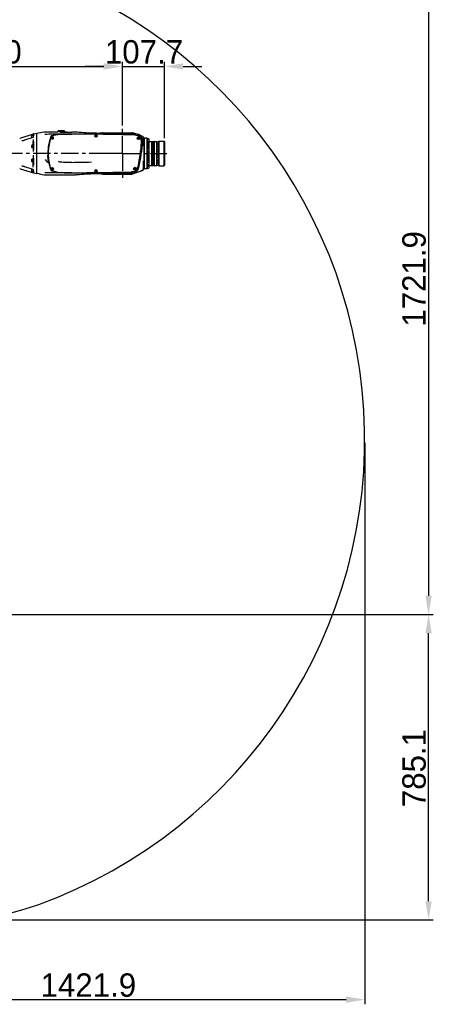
# Model space of a CAD drawing. Header units: millimetres. Extents: x 4086 to 10416, y 123 to 1549.
# Tile 97 of 99: x 9481 to 9658, y 867 to 1289. Entities that reach past the tile are written whole.
import ezdxf

# ---------------------------------------------------------------- set-up
doc = ezdxf.new("R2010")
doc.units = ezdxf.units.MM
doc.linetypes.add('CENTER', pattern=[0.6, 0.375, -0.075, 0.075, -0.075])
for name, color, linetype in [('中心线', 7, 'Continuous'), ('尺寸标注', 7, 'Continuous'), ('运动范围', 7, 'Continuous')]:
    doc.layers.add(name, color=color, linetype=linetype)
doc.styles.add('思源黑', font='SourceHanSansCN-Normal.ttf')
doc.dimstyles.new('尺寸标注_1_6比例中六', dxfattribs={"dimtxt": 10, "dimasz": 8, "dimexe": 2, "dimexo": 1.5, "dimgap": 1, "dimtad": 1, "dimdec": 1, "dimlfac": 6, "dimdsep": 46, "dimtxsty": '思源黑', "dimcen": 0.09, "dimadec": 0, "dimazin": 0, "dimtp": 0.01, "dimtm": 0.01, "dimtfac": 1, "dimtdec": 1, "dimtofl": 0, "dimtmove": 0, "dimatfit": 3, "dimfxl": 1, "dimtolj": 1, "dimarcsym": 0})

# ---------------------------------------------------------------- blocks, each defined once
blk = doc.blocks.new('*D859')
at = {"layer": 'Defpoints', "color": 0}
for p in [(9524.58, 1268.93), (9524.58, 1243.39), (9416.26, 1215.5)]:
    blk.add_point(p, dxfattribs=at)
at = {"layer": '尺寸标注', "color": 0, "lineweight": -2}
for p, q in [((9416.26, 1217), (9416.26, 1270.93)), ((9524.58, 1244.89), (9524.58, 1270.93)), ((9424.26, 1268.93), (9516.58, 1268.93))]:
    blk.add_line(p, q, dxfattribs=at)
at = {"layer": '尺寸标注', "color": 0}
for points in [[(9424.26, 1270.26), (9424.26, 1267.59), (9416.26, 1268.93)], [(9516.58, 1267.59), (9516.58, 1270.26), (9524.58, 1268.93)]]:
    blk.add_solid(points, dxfattribs=at)
at = {"layer": '尺寸标注', "color": 0, "insert": (9470.32, 1275.1), "char_height": 10, "attachment_point": 5, "style": '思源黑'}
blk.add_mtext('\\A1;650', dxfattribs=at)
blk = doc.blocks.new('*D860')
at = {"layer": 'Defpoints', "color": 0}
for p in [(9542.53, 1268.93), (9524.58, 1243.77), (9542.53, 1236.74)]:
    blk.add_point(p, dxfattribs=at)
at = {"layer": '尺寸标注', "color": 0, "lineweight": -2}
for p, q in [((9524.58, 1245.27), (9524.58, 1270.93)), ((9542.53, 1238.24), (9542.53, 1270.93)), ((9516.58, 1268.93), (9508.58, 1268.93)), ((9550.53, 1268.93), (9558.53, 1268.93))]:
    blk.add_line(p, q, dxfattribs=at)
at = {"layer": '尺寸标注', "color": 0}
for points in [[(9516.58, 1267.59), (9516.58, 1270.26), (9524.58, 1268.93)], [(9550.53, 1270.26), (9550.53, 1267.59), (9542.53, 1268.93)]]:
    blk.add_solid(points, dxfattribs=at)
at = {"layer": '尺寸标注', "color": 0, "insert": (9533.8, 1275.1), "char_height": 10, "attachment_point": 5, "style": '思源黑'}
blk.add_mtext('\\A1;107.7', dxfattribs=at)
blk = doc.blocks.new('*D866')
at = {"layer": 'Defpoints', "color": 0}
for p in [(9628.22, 1109.18), (9391.26, 1031.05), (9628.22, 869.24)]:
    blk.add_point(p, dxfattribs=at)
at = {"layer": '尺寸标注', "color": 0, "lineweight": -2}
for p, q in [((9628.22, 1107.68), (9628.22, 867.24)), ((9391.26, 1029.55), (9391.26, 867.24)), ((9399.26, 869.24), (9620.22, 869.24))]:
    blk.add_line(p, q, dxfattribs=at)
at = {"layer": '尺寸标注', "color": 0}
for points in [[(9399.26, 870.57), (9399.26, 867.9), (9391.26, 869.24)], [(9620.22, 867.9), (9620.22, 870.57), (9628.22, 869.24)]]:
    blk.add_solid(points, dxfattribs=at)
at = {"layer": '尺寸标注', "color": 0, "insert": (9509.99, 875.42), "char_height": 10, "attachment_point": 5, "style": '思源黑'}
blk.add_mtext('\\A1;1421.9', dxfattribs=at)
blk = doc.blocks.new('*D871')
at = {"layer": 'Defpoints', "color": 0}
for p in [(9423.92, 1034.19), (9655.55, 1034.19), (9451.03, 903.35)]:
    blk.add_point(p, dxfattribs=at)
at = {"layer": '尺寸标注', "color": 0, "lineweight": -2}
for p, q in [((9425.42, 1034.19), (9657.55, 1034.19)), ((9655.55, 911.35), (9655.55, 1026.19)), ((9452.53, 903.35), (9657.55, 903.35))]:
    blk.add_line(p, q, dxfattribs=at)
at = {"layer": '尺寸标注', "color": 0}
for points in [[(9656.88, 1026.19), (9654.21, 1026.19), (9655.55, 1034.19)], [(9654.21, 911.35), (9656.88, 911.35), (9655.55, 903.35)]]:
    blk.add_solid(points, dxfattribs=at)
at = {"layer": '尺寸标注', "color": 0, "insert": (9649.38, 968.41), "char_height": 10, "attachment_point": 5, "rotation": 90, "style": '思源黑'}
blk.add_mtext('\\A1;785.1', dxfattribs=at)
blk = doc.blocks.new('*D872')
at = {"layer": 'Defpoints', "color": 0}
for p in [(9416.26, 1321.14), (9424.03, 1034.19), (9655.55, 1034.19)]:
    blk.add_point(p, dxfattribs=at)
at = {"layer": '尺寸标注', "color": 0, "lineweight": -2}
for p, q in [((9417.76, 1321.14), (9657.55, 1321.14)), ((9655.55, 1313.14), (9655.55, 1042.19)), ((9425.53, 1034.19), (9657.55, 1034.19))]:
    blk.add_line(p, q, dxfattribs=at)
at = {"layer": '尺寸标注', "color": 0}
for points in [[(9656.88, 1313.14), (9654.21, 1313.14), (9655.55, 1321.14)], [(9654.21, 1042.19), (9656.88, 1042.19), (9655.55, 1034.19)]]:
    blk.add_solid(points, dxfattribs=at)
at = {"layer": '尺寸标注', "color": 0, "insert": (9649.37, 1177.92), "char_height": 10, "attachment_point": 5, "rotation": 90, "style": '思源黑'}
blk.add_mtext('\\A1;1721.9', dxfattribs=at)

msp = doc.modelspace()

# ---------------------------------------------------------------- linework, layer by layer
at = {"layer": '中心线', "linetype": 'CENTER', "ltscale": 20}
for p, q in [((9524.581, 1231.666), (9524.581, 1244.888)), ((9517.832, 1231.666), (9402.11, 1231.666)), ((9524.581, 1231.666), (9517.832, 1231.666)), ((9524.581, 1231.666), (9524.581, 1219.66)), ((9524.581, 1231.666), (9543.601, 1231.666))]:
    msp.add_line(p, q, dxfattribs=at)
at = {"layer": '尺寸标注'}
msp.add_line((9524.581, 1268.926), (9542.529, 1268.926), dxfattribs=at)
at = {"layer": '运动范围', "linetype": 'Continuous'}
for p, q in [((9480.866, 1238.252), (9486.565, 1240.027)), ((9486.419, 1239.486), (9486.419, 1239.806)), ((9486.585, 1239.948), (9486.585, 1239.347)), ((9486.606, 1240.037), (9487.919, 1240.268)), ((9487.919, 1223.065), (9487.919, 1240.268)), ((9487.94, 1240.17), (9487.919, 1240.165)), ((9491.178, 1240.819), (9491.074, 1240.8)), ((9491.105, 1240.806), (9491.074, 1240.8)), ((9491.189, 1240.822), (9491.105, 1240.806)), ((9491.176, 1240.819), (9491.22, 1240.827)), ((9491.316, 1240.833), (9491.286, 1240.832)), ((9491.315, 1240.833), (9491.314, 1240.833)), ((9492.715, 1240.834), (9491.315, 1240.833)), ((9494.539, 1240.832), (9492.715, 1240.834)), ((9496.517, 1240.827), (9494.539, 1240.832)), ((9496.744, 1240.827), (9496.517, 1240.827)), ((9496.824, 1240.836), (9496.744, 1240.827)), ((9496.807, 1240.832), (9496.744, 1240.827)), ((9496.933, 1240.884), (9496.807, 1240.832)), ((9496.949, 1240.897), (9496.824, 1240.836)), ((9497.026, 1240.981), (9496.933, 1240.884)), ((9497.034, 1240.995), (9496.949, 1240.897)), ((9497.073, 1241.102), (9497.026, 1240.981)), ((9497.073, 1241.102), (9497.084, 1241.165)), ((9497.084, 1241.499), (9497.084, 1241.165)), ((9497.084, 1241.499), (9499.584, 1241.499)), ((9497.084, 1241.165), (9499.584, 1241.165)), ((9498.113, 1239.88), (9498.172, 1239.883)), ((9498.172, 1239.883), (9498.228, 1239.886)), ((9498.191, 1239.863), (9498.173, 1239.862)), ((9498.229, 1239.865), (9498.191, 1239.863)), ((9498.228, 1239.886), (9498.284, 1239.889)), ((9499.419, 1240.814), (9499.915, 1240.812)), ((9499.584, 1241.499), (9499.584, 1241.165)), ((9499.598, 1241.088), (9499.584, 1241.165)), ((9499.601, 1241.072), (9499.598, 1241.088)), ((9500.835, 1240.807), (9499.915, 1240.812)), ((9500.835, 1240.807), (9502.917, 1240.794)), ((9504.446, 1240.783), (9504.408, 1240.784)), ((9504.888, 1240.745), (9504.445, 1240.783)), ((9511.729, 1240.34), (9510.994, 1240.362)), ((9516.412, 1240.499), (9528.647, 1240.499)), ((9516.415, 1240.477), (9516.415, 1240.499)), ((9516.415, 1240.246), (9516.415, 1240.477)), ((9530.326, 1239.999), (9517.089, 1240.236)), ((9529.414, 1240.301), (9529.414, 1240.281)), ((9529.495, 1240.255), (9529.414, 1240.281)), ((9530.259, 1240.028), (9530.328, 1240.005)), ((9530.86, 1239.939), (9530.326, 1239.999)), ((9530.328, 1240.005), (9530.354, 1239.996)), ((9531.563, 1239.701), (9530.86, 1239.939)), ((9481.473, 1237.007), (9481.473, 1237.007)), ((9482.601, 1237.245), (9482.37, 1237.174)), ((9482.676, 1237.27), (9482.601, 1237.245)), ((9486.191, 1238.459), (9482.676, 1237.27)), ((9485.786, 1238.403), (9485.786, 1239.403)), ((9486.452, 1239.486), (9485.869, 1239.486)), ((9486.216, 1238.467), (9486.191, 1238.459)), ((9486.285, 1238.497), (9486.216, 1238.467)), ((9486.354, 1238.54), (9486.285, 1238.497)), ((9486.419, 1239.055), (9486.419, 1238.6)), ((9486.419, 1237.563), (9486.419, 1236.73)), ((9486.419, 1235.247), (9486.419, 1236.688)), ((9486.443, 1236.721), (9486.452, 1236.727)), ((9486.452, 1239.146), (9486.452, 1239.653)), ((9486.452, 1239.653), (9486.585, 1239.653)), ((9486.515, 1236.746), (9486.546, 1236.752)), ((9486.521, 1239.197), (9486.551, 1239.209)), ((9486.585, 1236.459), (9486.585, 1233.675)), ((9493.984, 1238.205), (9494.17, 1237.983)), ((9494.159, 1238.853), (9494.144, 1238.812)), ((9494.199, 1238.956), (9494.193, 1238.94)), ((9494.32, 1239.271), (9494.344, 1239.278)), ((9495.385, 1239.469), (9494.336, 1239.21)), ((9494.585, 1238.571), (9494.377, 1238.452)), ((9494.377, 1238.452), (9494.377, 1238.213)), ((9494.377, 1238.213), (9494.585, 1238.093)), ((9494.792, 1238.452), (9494.585, 1238.571)), ((9494.585, 1238.093), (9494.792, 1238.213)), ((9494.999, 1238.679), (9494.724, 1239.008)), ((9494.792, 1238.213), (9494.792, 1238.452)), ((9513.249, 1239.405), (9513.042, 1239.285)), ((9513.042, 1239.285), (9513.042, 1239.046)), ((9513.042, 1239.046), (9513.249, 1238.926)), ((9513.456, 1239.285), (9513.249, 1239.405)), ((9513.249, 1238.926), (9513.456, 1239.046)), ((9513.456, 1239.046), (9513.456, 1239.285)), ((9531.414, 1238.405), (9531.207, 1238.285)), ((9531.207, 1238.285), (9531.207, 1238.046)), ((9531.207, 1238.046), (9531.414, 1237.927)), ((9531.621, 1238.285), (9531.414, 1238.405)), ((9531.414, 1237.927), (9531.621, 1238.046)), ((9531.621, 1238.046), (9531.621, 1238.285)), ((9532.061, 1239.378), (9531.876, 1239.499)), ((9532.164, 1239.342), (9532.164, 1239.335)), ((9533.414, 1238.714), (9533.414, 1234.902)), ((9533.83, 1238.241), (9533.58, 1238.241)), ((9533.83, 1238.166), (9533.913, 1238.249)), ((9533.83, 1238.241), (9533.83, 1225.127)), ((9533.913, 1225.084), (9533.913, 1238.249)), ((9535.08, 1238.249), (9533.913, 1238.249)), ((9535.08, 1238.249), (9535.08, 1225.084)), ((9535.163, 1238.166), (9535.08, 1238.249)), ((9535.163, 1238.166), (9535.163, 1225.167)), ((9535.163, 1237.964), (9535.747, 1237.964)), ((9535.163, 1236.798), (9535.747, 1236.798)), ((9535.747, 1236.798), (9535.747, 1233.781)), ((9535.83, 1236.832), (9535.82, 1236.842)), ((9535.83, 1237.881), (9535.83, 1236.881)), ((9535.83, 1236.832), (9535.83, 1233.7)), ((9535.83, 1236.832), (9537.18, 1236.832)), ((9537.18, 1226.5), (9537.18, 1236.832)), ((9537.213, 1236.799), (9537.18, 1236.832)), ((9537.213, 1226.534), (9537.213, 1236.799)), ((9537.213, 1236.749), (9537.246, 1236.749)), ((9537.246, 1236.799), (9537.28, 1236.832)), ((9537.246, 1236.799), (9537.246, 1226.534)), ((9537.28, 1236.832), (9537.28, 1226.5)), ((9537.28, 1236.832), (9538.046, 1236.832)), ((9538.046, 1226.5), (9538.046, 1236.832)), ((9538.08, 1236.799), (9538.046, 1236.832)), ((9538.08, 1226.534), (9538.08, 1236.799)), ((9538.08, 1236.737), (9538.113, 1236.737)), ((9538.113, 1236.799), (9538.146, 1236.832)), ((9538.113, 1236.799), (9538.113, 1226.534)), ((9538.146, 1236.832), (9538.146, 1226.5)), ((9538.146, 1236.832), (9539.23, 1236.832)), ((9539.23, 1226.5), (9539.23, 1236.832)), ((9539.246, 1236.816), (9539.23, 1236.832)), ((9539.246, 1236.814), (9539.246, 1236.816)), ((9539.246, 1226.517), (9539.246, 1236.814)), ((9539.246, 1236.632), (9539.829, 1236.632)), ((9539.246, 1235.715), (9539.829, 1235.715)), ((9539.913, 1236.548), (9539.913, 1235.799)), ((9539.913, 1235.799), (9539.913, 1235.801)), ((9539.913, 1235.791), (9539.913, 1235.785)), ((9539.996, 1235.708), (9539.913, 1235.791)), ((9539.913, 1235.785), (9539.913, 1227.564)), ((9539.996, 1235.708), (9539.996, 1227.625)), ((9540.196, 1236.905), (9540.029, 1236.738)), ((9540.029, 1226.584), (9540.029, 1236.738)), ((9540.196, 1236.905), (9540.196, 1226.417)), ((9540.196, 1236.905), (9542.362, 1236.905)), ((9542.362, 1226.417), (9542.362, 1236.905)), ((9542.529, 1236.738), (9542.362, 1236.905)), ((9542.529, 1236.738), (9542.529, 1226.584)), ((9485.786, 1234.164), (9485.786, 1235.164)), ((9486.452, 1235.247), (9485.869, 1235.247)), ((9486.452, 1234.08), (9485.869, 1234.08)), ((9486.419, 1234.08), (9486.419, 1232.504)), ((9486.453, 1233.348), (9486.432, 1233.321)), ((9486.452, 1233.914), (9486.452, 1235.414)), ((9486.452, 1235.414), (9486.585, 1235.414)), ((9486.452, 1233.914), (9486.585, 1233.914)), ((9486.526, 1233.358), (9486.541, 1233.36)), ((9486.541, 1233.36), (9486.556, 1233.363)), ((9535.163, 1233.781), (9535.747, 1233.781)), ((9535.163, 1232.614), (9535.747, 1232.614)), ((9535.747, 1232.614), (9535.747, 1228.066)), ((9535.83, 1233.698), (9535.83, 1226.5)), ((9539.246, 1235.424), (9539.829, 1235.424)), ((9539.246, 1234.508), (9539.829, 1234.508)), ((9539.246, 1233.332), (9539.829, 1233.332)), ((9539.246, 1232.416), (9539.829, 1232.416)), ((9539.996, 1234.833), (9540.013, 1234.833)), ((9540.013, 1234.833), (9540.013, 1234.825)), ((9540.029, 1234.816), (9540.013, 1234.833)), ((9540.013, 1234.825), (9540.013, 1228.515)), ((9485.786, 1228.169), (9485.786, 1229.169)), ((9486.452, 1229.252), (9485.869, 1229.252)), ((9486.452, 1228.086), (9485.869, 1228.086)), ((9486.419, 1230.829), (9486.419, 1229.252)), ((9486.419, 1225.77), (9486.419, 1228.086)), ((9486.432, 1230.011), (9486.519, 1229.899)), ((9486.452, 1227.919), (9486.452, 1229.419)), ((9486.452, 1229.419), (9486.585, 1229.419)), ((9486.452, 1227.919), (9486.585, 1227.919)), ((9486.585, 1229.658), (9486.585, 1226.874)), ((9533.414, 1228.431), (9533.414, 1224.651)), ((9535.163, 1228.066), (9535.747, 1228.066)), ((9539.246, 1230.917), (9539.829, 1230.917)), ((9539.246, 1230), (9539.829, 1230)), ((9539.246, 1228.825), (9539.829, 1228.825)), ((9539.246, 1227.909), (9539.829, 1227.909)), ((9539.246, 1227.618), (9539.829, 1227.618)), ((9539.913, 1228.729), (9539.913, 1228.733)), ((9539.913, 1228.005), (9539.913, 1228.001)), ((9539.996, 1227.625), (9539.913, 1227.542)), ((9539.913, 1227.564), (9539.913, 1227.542)), ((9539.913, 1227.534), (9539.913, 1226.784)), ((9539.913, 1227.521), (9539.913, 1227.529)), ((9539.996, 1228.5), (9540.013, 1228.5)), ((9540.029, 1228.517), (9540.013, 1228.5)), ((9540.013, 1228.515), (9540.013, 1228.5)), ((9480.866, 1225.081), (9486.565, 1223.306)), ((9481.473, 1226.326), (9481.473, 1226.326)), ((9482.588, 1226.092), (9482.676, 1226.063)), ((9482.676, 1226.063), (9486.191, 1224.874)), ((9485.786, 1223.93), (9485.786, 1224.93)), ((9486.452, 1223.847), (9485.869, 1223.847)), ((9486.191, 1224.874), (9486.216, 1224.865)), ((9486.216, 1224.865), (9486.281, 1224.838)), ((9486.397, 1224.754), (9486.41, 1224.738)), ((9486.419, 1224.733), (9486.419, 1224.278)), ((9486.419, 1223.527), (9486.419, 1223.847)), ((9486.452, 1223.68), (9486.452, 1224.186)), ((9486.452, 1223.68), (9486.585, 1223.68)), ((9486.515, 1226.586), (9486.546, 1226.581)), ((9486.549, 1223.378), (9486.534, 1223.38)), ((9486.585, 1223.985), (9486.585, 1223.385)), ((9486.606, 1223.296), (9487.919, 1223.065)), ((9487.919, 1223.167), (9487.94, 1223.163)), ((9493.988, 1224.458), (9493.97, 1224.504)), ((9494.17, 1225.349), (9493.984, 1225.127)), ((9494.128, 1224.563), (9494.145, 1224.517)), ((9494.145, 1224.517), (9494.16, 1224.479)), ((9494.232, 1224.242), (9494.17, 1224.261)), ((9494.585, 1225.24), (9494.377, 1225.12)), ((9494.377, 1225.12), (9494.377, 1224.881)), ((9494.377, 1224.881), (9494.585, 1224.761)), ((9494.792, 1225.12), (9494.585, 1225.24)), ((9494.585, 1224.761), (9494.792, 1224.881)), ((9494.792, 1224.881), (9494.792, 1225.12)), ((9494.888, 1224.52), (9494.999, 1224.652)), ((9513.249, 1224.406), (9513.042, 1224.287)), ((9513.042, 1224.287), (9513.042, 1224.048)), ((9513.042, 1224.048), (9513.249, 1223.928)), ((9513.456, 1224.287), (9513.249, 1224.406)), ((9513.249, 1223.928), (9513.456, 1224.048)), ((9513.456, 1224.048), (9513.456, 1224.287)), ((9516.415, 1222.834), (9516.415, 1223.086)), ((9517.089, 1223.097), (9528.79, 1223.302)), ((9528.883, 1222.868), (9532.28, 1224.036)), ((9529.914, 1225.406), (9529.707, 1225.287)), ((9529.707, 1225.287), (9529.707, 1225.048)), ((9529.707, 1225.048), (9529.914, 1224.928)), ((9530.121, 1225.287), (9529.914, 1225.406)), ((9529.914, 1224.928), (9530.121, 1225.048)), ((9530.121, 1225.048), (9530.121, 1225.287)), ((9532.303, 1224.047), (9532.28, 1224.036)), ((9532.28, 1224.036), (9532.303, 1224.047)), ((9533.605, 1224.834), (9533.414, 1224.834)), ((9533.414, 1224.613), (9533.414, 1224.651)), ((9533.58, 1225.127), (9533.83, 1225.127)), ((9533.605, 1224.834), (9533.613, 1224.836)), ((9533.613, 1224.836), (9533.613, 1225.127)), ((9533.85, 1225.147), (9533.913, 1225.084)), ((9535.08, 1225.084), (9533.913, 1225.084)), ((9535.163, 1225.167), (9535.08, 1225.084)), ((9535.163, 1226.9), (9535.747, 1226.9)), ((9535.163, 1226.417), (9535.747, 1226.417)), ((9535.163, 1225.369), (9535.747, 1225.369)), ((9535.747, 1226.9), (9535.747, 1226.417)), ((9535.83, 1226.5), (9535.747, 1226.417)), ((9535.83, 1226.5), (9537.18, 1226.5)), ((9535.83, 1226.452), (9535.83, 1225.452)), ((9537.213, 1226.534), (9537.18, 1226.5)), ((9537.213, 1226.584), (9537.246, 1226.584)), ((9537.246, 1226.534), (9537.28, 1226.5)), ((9537.28, 1226.5), (9538.046, 1226.5)), ((9538.08, 1226.534), (9538.046, 1226.5)), ((9538.08, 1226.596), (9538.113, 1226.596)), ((9538.113, 1226.534), (9538.146, 1226.5)), ((9538.146, 1226.5), (9539.23, 1226.5)), ((9539.246, 1226.517), (9539.23, 1226.5)), ((9539.246, 1226.701), (9539.829, 1226.701)), ((9539.913, 1226.797), (9539.913, 1226.789)), ((9540.029, 1226.584), (9540.196, 1226.417)), ((9540.196, 1226.417), (9542.362, 1226.417)), ((9542.529, 1226.584), (9542.362, 1226.417)), ((9491.188, 1222.511), (9491.206, 1222.508)), ((9491.189, 1222.511), (9491.188, 1222.511)), ((9491.191, 1222.511), (9491.189, 1222.511)), ((9491.191, 1222.511), (9491.222, 1222.505)), ((9491.206, 1222.508), (9491.309, 1222.498)), ((9491.309, 1222.498), (9491.323, 1222.498)), ((9491.318, 1222.498), (9491.321, 1222.498)), ((9491.321, 1222.498), (9491.323, 1222.498)), ((9494.43, 1222.5), (9495.509, 1222.503)), ((9496.371, 1222.505), (9497.625, 1222.51)), ((9498.471, 1222.513), (9500.727, 1222.525)), ((9500.726, 1222.525), (9502.917, 1222.538)), ((9504.446, 1222.55), (9504.408, 1222.548)), ((9504.445, 1222.55), (9504.889, 1222.587)), ((9504.482, 1222.554), (9504.445, 1222.55)), ((9504.887, 1222.587), (9504.931, 1222.591)), ((9506.136, 1222.688), (9506.49, 1222.714)), ((9508.059, 1222.823), (9509.043, 1222.881)), ((9516.412, 1222.834), (9528.647, 1222.834))]:
    msp.add_line(p, q, dxfattribs=at)
for points in [[(9491.286, 1240.832), (9491.262, 1240.831), (9491.241, 1240.829), (9491.218, 1240.826), (9491.189, 1240.822)], [(9498.114, 1239.857), (9496.792, 1239.715), (9495.385, 1239.469)], [(9502.91, 1239.953), (9501.294, 1239.952), (9499.603, 1239.921), (9498.285, 1239.868)], [(9507.02, 1240.579), (9506.135, 1240.645), (9505.421, 1240.702), (9504.888, 1240.745)], [(9509.043, 1240.452), (9508.053, 1240.51), (9507.016, 1240.58)], [(9511.729, 1240.34), (9510.975, 1240.363), (9509.931, 1240.407), (9509.043, 1240.452)], [(9510.994, 1240.362), (9509.95, 1240.406), (9509.939, 1240.406)], [(9517.089, 1240.236), (9515.365, 1240.263), (9513.43, 1240.301), (9511.729, 1240.34)], [(9533.232, 1236.801), (9533.224, 1237.338), (9533.051, 1238.072), (9532.698, 1238.741), (9532.187, 1239.298), (9531.553, 1239.707), (9530.838, 1239.943), (9530.326, 1239.999)], [(9482.37, 1237.174), (9482.161, 1237.117), (9481.977, 1237.075), (9481.81, 1237.043), (9481.653, 1237.021), (9481.509, 1237.008), (9481.473, 1237.007)], [(9486.42, 1238.611), (9486.419, 1238.608), (9486.399, 1238.581), (9486.354, 1238.54)], [(9486.457, 1236.73), (9486.451, 1236.729), (9486.445, 1236.73), (9486.439, 1236.73)], [(9493.969, 1238.215), (9493.951, 1238.216), (9493.936, 1238.209), (9493.927, 1238.196)], [(9493.969, 1238.215), (9493.976, 1238.211), (9493.984, 1238.205)], [(9494.726, 1239.073), (9494.722, 1239.069), (9494.719, 1239.063), (9494.717, 1239.057), (9494.715, 1239.049), (9494.713, 1239.041)], [(9494.724, 1239.008), (9494.715, 1239.024), (9494.713, 1239.041)], [(9532.771, 1236.396), (9532.767, 1236.919), (9532.604, 1237.648), (9532.265, 1238.311), (9531.768, 1238.865), (9531.146, 1239.276), (9530.436, 1239.518), (9529.893, 1239.579)], [(9481.473, 1226.326), (9481.507, 1226.325), (9481.65, 1226.313), (9481.805, 1226.291), (9481.97, 1226.259), (9482.153, 1226.217), (9482.359, 1226.162), (9482.588, 1226.092)], [(9486.281, 1224.838), (9486.351, 1224.795), (9486.397, 1224.754)], [(9493.927, 1225.136), (9493.936, 1225.123), (9493.951, 1225.116), (9493.969, 1225.117)], [(9493.984, 1225.127), (9493.977, 1225.121), (9493.969, 1225.117)], [(9494.254, 1224.323), (9495.345, 1224.017), (9496.741, 1223.703), (9498.008, 1223.496)], [(9494.757, 1224.51), (9494.747, 1224.514), (9494.74, 1224.524)], [(9498.008, 1223.496), (9498.049, 1223.491), (9498.351, 1223.462), (9498.47, 1223.455)], [(9498.47, 1223.455), (9499.716, 1223.409), (9501.347, 1223.38), (9502.917, 1223.379)], [(9509.043, 1222.881), (9509.95, 1222.927), (9510.994, 1222.97), (9511.729, 1222.992)], [(9511.729, 1222.992), (9513.449, 1223.032), (9515.384, 1223.07), (9517.089, 1223.097)], [(9528.463, 1223.724), (9528.963, 1223.776), (9529.66, 1224.002), (9530.279, 1224.393), (9530.782, 1224.926), (9531.139, 1225.568), (9531.291, 1226.071)], [(9528.79, 1223.302), (9529.307, 1223.357), (9530.01, 1223.589), (9530.635, 1223.989), (9531.142, 1224.532), (9531.498, 1225.181), (9531.642, 1225.66)], [(9491.074, 1222.533), (9491.104, 1222.527), (9491.188, 1222.511)], [(9491.323, 1222.498), (9492.666, 1222.498), (9494.437, 1222.5), (9496.375, 1222.505), (9498.474, 1222.513)], [(9504.889, 1222.587), (9505.423, 1222.631), (9506.141, 1222.688), (9507.025, 1222.754), (9508.066, 1222.824)]]:
    msp.add_lwpolyline(points, dxfattribs=at)
for centre, radius in [((9494.585, 1238.332), 0.458), ((9494.585, 1238.332), 0.442), ((9494.585, 1238.332), 0.239), ((9513.249, 1239.164), 0.542), ((9513.249, 1239.166), 0.458), ((9513.249, 1239.166), 0.442), ((9513.249, 1239.166), 0.239), ((9531.414, 1238.165), 0.542), ((9531.414, 1238.166), 0.458), ((9531.414, 1238.166), 0.442), ((9531.414, 1238.166), 0.239), ((9494.585, 1225), 0.458), ((9494.585, 1225), 0.442), ((9494.585, 1225), 0.239), ((9513.249, 1224.166), 0.542), ((9513.249, 1224.167), 0.458), ((9513.249, 1224.167), 0.442), ((9513.249, 1224.167), 0.239), ((9529.914, 1225.166), 0.542), ((9529.914, 1225.167), 0.458), ((9529.914, 1225.167), 0.442), ((9529.914, 1225.167), 0.239)]:
    msp.add_circle(centre, radius, dxfattribs=at)
for centre, radius, start, end in [((9416.26, 1109.18), 211.961, 290, 150), ((9486.584, 1239.842), 0.165, 147.43878, 155.86892), ((9486.664, 1239.709), 0.333, 100, 107.29748), ((9505.925, 1158.802), 83.332, 100.26516, 102.4637), ((9491.316, 1240.765), 0.0678, 91.86918, 94.98565), ((9496.794, 874.266), 365.596, 90.32973, 90.84265), ((9496.954, 888.804), 351.059, 89.86222, 90.3695), ((9496.745, 1241.16), 0.333, 269.80325, 350), ((9500.635, 1192.314), 47.633, 93.03578, 93.41448), ((9499.926, 1241.146), 0.333, 190, 269.69351), ((9491.252, -572.553), 1812.544, 88.778437, 89.631462), ((9491.252, -572.553), 1812.561, 88.777863, 89.631306), ((9491.252, -572.553), 1813.385, 89.584304, 89.631419), ((9518.766, 1220.66), 19.998, 97.7211, 101.24448), ((9516.415, 1237.998), 2.5, 93.89092, 97.71984), ((9516.416, 1237.997), 2.501, 91.9774, 93.89113), ((9516.332, 1240.414), 0.0833, 30.6592, 91.97724), ((9528.647, 1239.665), 0.833, 73.4993, 90), ((9517.05, 1200.518), 41.662, 72.72699, 73.4993), ((9517.046, 1200.514), 41.665, 71.50985, 72.73146), ((9517.073, 1200.673), 41.486, 72.07964, 72.57671), ((9517.075, 1200.679), 41.479, 71.44178, 72.07964), ((9480.618, 1239.048), 0.833, 271.13442, 287.29747), ((9485.869, 1239.403), 0.0833, 90, 180), ((9485.869, 1238.403), 0.0833, 180, 235.88888), ((9483.649, 1241.672), 3.772, 318.15795, 319.04092), ((9512.823, 1231.668), 20.167, 168.66992, 172.85655), ((9512.834, 1231.666), 20.01, 168.66616, 172.00675), ((9513.499, 1231.666), 20.831, 158.78678, 169.03186), ((9512.792, 1231.674), 19.968, 167.65245, 168.66522), ((9513.415, 1231.62), 20.558, 168.86993, 168.99571), ((9513.841, 1231.524), 20.994, 161.54325, 168.83747), ((9512.828, 1231.664), 20.005, 161.4028, 167.64738), ((9512.834, 1231.662), 20.012, 161.00448, 161.40314), ((9512.822, 1231.666), 19.998, 160.03893, 161.00455), ((9512.799, 1231.674), 19.974, 159.67164, 160.03885), ((9512.789, 1231.678), 19.964, 159.3044, 159.67164), ((9498.456, 1224.075), 15.749, 105.46121, 106.13418), ((9512.78, 1231.682), 19.954, 159.06144, 159.30439), ((9512.83, 1231.662), 20.008, 158.66945, 158.93709), ((9494.585, 1238.331), 0.542, 220.00226, 40.00226), ((9512.816, 1231.668), 19.993, 158.30426, 158.62074), ((9512.798, 1231.675), 19.973, 157.9876, 158.30425), ((9498.512, 1223.873), 15.959, 105.22921, 105.46217), ((9494.585, 1238.332), 0.205, 165, 105), ((9513.249, 1239.166), 0.205, 165, 105), ((9531.414, 1238.166), 0.205, 165, 105), ((9450.546, 1242.917), 82.483, 348.21564, 355.46584), ((9450.546, 1242.917), 82.5, 348.20583, 355.47891), ((9450.546, 1242.917), 82.912, 347.98703, 355.76991), ((9517.05, 1200.518), 41.662, 68.73004, 68.86982), ((9517.068, 1200.593), 41.579, 67.00343, 68.71179), ((9533.581, 1238.408), 0.168, 205.57138, 211.35517), ((9533.58, 1238.407), 0.167, 211.34077, 220.25904), ((9533.95, 1240.242), 2.005, 255.66019, 266.58105), ((9535.747, 1237.881), 0.0833, 360, 90), ((9535.747, 1236.881), 0.0833, 270, 0.00001), ((9539.829, 1236.548), 0.0833, 360, 90), ((9539.829, 1235.799), 0.0833, 270, 0.00001), ((9485.869, 1235.164), 0.0833, 90, 180), ((9485.869, 1234.164), 0.0833, 180, 270), ((9486.253, 1232.503), 0.166, 335.65469, 343.11872), ((9486.031, 1233.677), 0.555, 345.64984, 352.14748), ((9486.044, 1233.675), 0.541, 352.18096, 359.99516), ((9512.84, 1231.664), 20.185, 172.85255, 179.99344), ((9512.816, 1231.666), 20.16, 179.9999, 182.64), ((9512.839, 1231.664), 20.016, 173.30501, 179.9929), ((9512.824, 1231.666), 20, 180.00031, 183.20225), ((9512.856, 1231.663), 20.032, 172.00649, 173.30642), ((9513.347, 1231.632), 20.489, 168.99306, 172.97943), ((9535.747, 1233.698), 0.0833, 360, 90), ((9535.747, 1232.698), 0.0833, 270, 0.00001), ((9539.829, 1235.341), 0.0833, 360, 90), ((9539.829, 1234.591), 0.0833, 270, 0.00001), ((9539.829, 1233.249), 0.0833, 360, 90), ((9539.829, 1232.499), 0.0833, 270, 0.00001), ((9485.869, 1229.169), 0.0833, 90, 180), ((9485.869, 1228.169), 0.0833, 180, 270), ((9485.993, 1229.638), 0.597, 23.20311, 26.69578), ((9486.026, 1229.652), 0.56, 19.18181, 23.20998), ((9486.038, 1229.657), 0.548, 3.70486, 19.12204), ((9486.047, 1229.658), 0.539, 0.00094, 3.67429), ((9497.768, 1234.514), 8.353, 221.37139, 235.76097), ((9512.85, 1231.67), 20.027, 183.20897, 191.60806), ((9512.801, 1231.661), 20.145, 191.60709, 192.09186), ((9512.803, 1231.662), 20.147, 192.09305, 197.93829), ((9512.761, 1231.654), 19.937, 191.6129, 192.09231), ((9512.838, 1231.672), 20.016, 192.09597, 198.75638), ((9499.578, 1580.832), 353.012, 270.54201, 271.90325), ((9535.747, 1227.983), 0.0833, 360, 90), ((9539.829, 1230.834), 0.0833, 360, 90), ((9539.829, 1230.084), 0.0833, 270, 0.00001), ((9539.829, 1228.742), 0.0833, 360, 90), ((9539.829, 1227.992), 0.0833, 270, 0.00001), ((9539.829, 1227.534), 0.0833, 360, 90), ((9480.618, 1224.285), 0.833, 72.70253, 88.86558), ((9485.869, 1224.93), 0.0833, 124.1109, 180), ((9485.869, 1223.93), 0.0833, 180, 270), ((9486.584, 1223.491), 0.165, 204.13513, 214.27204), ((9489.042, 1226.321), 3.356, 220.07267, 221.31658), ((9486.231, 1223.84), 0.392, 36.08435, 38.24631), ((9486.664, 1223.624), 0.333, 252.70252, 260), ((9505.925, 1304.531), 83.332, 257.5363, 259.73468), ((9512.838, 1231.672), 20.183, 197.93527, 199.39894), ((9512.811, 1231.663), 20.155, 199.39885, 200.80502), ((9512.834, 1231.671), 20.012, 198.75841, 199.54705), ((9512.816, 1231.664), 19.992, 199.54703, 200.31625), ((9512.784, 1231.653), 20.126, 200.94587, 201.06637), ((9512.817, 1231.665), 20.161, 201.06648, 201.43643), ((9500.951, 1246.777), 23.515, 252.9352, 253.23987), ((9512.795, 1231.657), 19.97, 200.3163, 200.80623), ((9506.604, 1229.259), 13.331, 201.01217, 201.33794), ((9494.585, 1225), 0.542, 320.00226, 140.00226), ((9499.153, 1226.352), 5.332, 201.37867, 201.78585), ((9501.012, 1246.951), 23.699, 253.37596, 262.20497), ((9494.585, 1225), 0.205, 165, 105), ((9500.614, 1270.79), 47.403, 266.59392, 266.8467), ((9500.822, 1274.625), 51.244, 266.85055, 267.36929), ((9491.252, 3035.886), 1812.544, 270.368753, 271.176359), ((9491.252, 3035.886), 1812.561, 270.368749, 271.17679), ((9513.249, 1224.167), 0.205, 165, 105), ((9518.766, 1242.673), 19.998, 258.75583, 262.27891), ((9529.914, 1225.167), 0.205, 165, 105), ((9538.652, 1211.066), 14.451, 115.7496, 116.06381), ((9538.643, 1211.084), 14.43, 115.75253, 116.06269), ((9538.911, 1210.532), 15.044, 115.52941, 115.75541), ((9538.905, 1210.543), 15.031, 115.53068, 115.75334), ((9538.617, 1211.149), 14.36, 115.04088, 115.53131), ((9538.415, 1211.579), 13.886, 114.76109, 115.03813), ((9538.339, 1211.745), 13.703, 114.34567, 114.76242), ((9538.069, 1212.342), 13.048, 113.96027, 114.34639), ((9537.855, 1212.828), 12.517, 112.67234, 113.96905), ((9517.161, 1262.387), 41.189, 292.66156, 293.08684), ((9537.424, 1213.796), 11.433, 111.07865, 112.59954), ((9537.424, 1213.796), 11.433, 111.07863, 112.59954), ((9533.244, 1227.249), 2.42, 277.48154, 278.7883), ((9535.747, 1226.983), 0.0833, 270, 0.00001), ((9535.747, 1225.452), 0.0833, 270, 0.00001), ((9535.747, 1226.452), 0.0833, 360, 27.65838), ((9539.829, 1226.784), 0.0833, 270, 0.00001), ((9491.252, 3035.886), 1813.385, 270.368581, 270.415696), ((9516.415, 1225.334), 2.5, 262.28017, 266.10908), ((9516.416, 1225.335), 2.501, 266.10887, 268.02261), ((9516.332, 1222.919), 0.0833, 268.02276, 329.34081), ((9528.647, 1223.667), 0.833, 270, 286.50071), ((9451.028, 1013.656), 110.306, 258.86106, 290)]:
    msp.add_arc(centre, radius, start, end, dxfattribs=at)
for points in [[(9486.474, 1239.926), (9486.44, 1239.898), (9486.419, 1239.85), (9486.419, 1239.806)], [(9486.433, 1239.91), (9486.424, 1239.889), (9486.419, 1239.865), (9486.419, 1239.842)], [(9494.344, 1239.278), (9495.472, 1239.583), (9496.635, 1239.763), (9497.798, 1239.862)], [(9498.284, 1239.889), (9499.826, 1239.965), (9501.371, 1239.98), (9502.915, 1239.97)], [(9499.419, 1240.814), (9500.097, 1240.811), (9500.776, 1240.807), (9501.455, 1240.803)], [(9501.455, 1240.803), (9501.914, 1240.801), (9502.373, 1240.798), (9502.832, 1240.795)], [(9486.585, 1235.585), (9486.585, 1235.712), (9486.517, 1235.848), (9486.419, 1235.929)], [(9486.459, 1239.155), (9486.443, 1239.138), (9486.424, 1239.117), (9486.424, 1239.093)], [(9486.452, 1236.727), (9486.491, 1236.727), (9486.521, 1236.685), (9486.54, 1236.651)], [(9486.459, 1239.155), (9486.476, 1239.173), (9486.498, 1239.188), (9486.521, 1239.197)], [(9486.54, 1236.651), (9486.572, 1236.593), (9486.585, 1236.525), (9486.585, 1236.459)], [(9494.361, 1239.213), (9494.339, 1239.214), (9494.307, 1239.209), (9494.299, 1239.189)], [(9533.312, 1238.868), (9533.332, 1238.859), (9533.35, 1238.847), (9533.365, 1238.832)], [(9533.365, 1238.832), (9533.395, 1238.801), (9533.414, 1238.756), (9533.414, 1238.714)], [(9533.414, 1238.714), (9533.414, 1238.756), (9533.395, 1238.801), (9533.365, 1238.832)], [(9533.414, 1238.407), (9533.414, 1238.383), (9533.419, 1238.358), (9533.43, 1238.335)], [(9533.43, 1238.335), (9533.419, 1238.358), (9533.414, 1238.383), (9533.414, 1238.407)], [(9486.404, 1230.898), (9486.413, 1230.876), (9486.419, 1230.852), (9486.419, 1230.829)], [(9486.419, 1227.404), (9486.517, 1227.485), (9486.585, 1227.621), (9486.585, 1227.748)], [(9486.433, 1223.423), (9486.424, 1223.444), (9486.419, 1223.468), (9486.419, 1223.491)], [(9486.549, 1224.071), (9486.559, 1224.056), (9486.569, 1224.041), (9486.577, 1224.024)], [(9494.891, 1224.459), (9494.846, 1224.474), (9494.8, 1224.489), (9494.758, 1224.512)], [(9494.891, 1224.459), (9494.872, 1224.465), (9494.875, 1224.504), (9494.888, 1224.52)], [(9502.917, 1223.363), (9501.434, 1223.353), (9499.951, 1223.367), (9498.47, 1223.435)], [(9533.03, 1224.351), (9532.974, 1224.328), (9532.864, 1224.281), (9532.722, 1224.218), (9532.634, 1224.178), (9532.603, 1224.164), (9532.634, 1224.178), (9532.722, 1224.218), (9532.864, 1224.281), (9532.974, 1224.328), (9533.03, 1224.351)], [(9533.312, 1224.496), (9533.369, 1224.521), (9533.414, 1224.589), (9533.414, 1224.651)], [(9533.414, 1224.613), (9533.414, 1224.598), (9533.41, 1224.572), (9533.397, 1224.539), (9533.378, 1224.51), (9533.351, 1224.484), (9533.326, 1224.469), (9533.312, 1224.464)], [(9533.312, 1224.464), (9533.327, 1224.469), (9533.352, 1224.484), (9533.378, 1224.51), (9533.397, 1224.539), (9533.41, 1224.573), (9533.414, 1224.599), (9533.414, 1224.613)], [(9533.559, 1224.85), (9533.511, 1224.844), (9533.462, 1224.839), (9533.414, 1224.836)]]:
    msp.add_open_spline(points, degree=3, dxfattribs=at)
for points, knots in [([(9486.534, 1239.953), (9486.519, 1239.951), (9486.498, 1239.943), (9486.48, 1239.93), (9486.474, 1239.926)], [0, 0, 0, 0, 18717.4361708, 28011.8346357, 28011.8346357, 28011.8346357, 28011.8346357]), ([(9486.534, 1239.953), (9486.539, 1239.954), (9486.547, 1239.954), (9486.557, 1239.957), (9486.559, 1239.955)], [0, 0, 0, 0, 17859.1627242, 28012.7612991, 28012.7612991, 28012.7612991, 28012.7612991]), ([(9486.563, 1239.956), (9486.569, 1239.956), (9486.577, 1239.957), (9486.585, 1239.951), (9486.585, 1239.948)], [0, 0, 0, 0, 18905.0119534, 28013.4852796, 28013.4852796, 28013.4852796, 28013.4852796]), ([(9497.738, 1240.819), (9497.884, 1240.818), (9498.444, 1240.815), (9499.004, 1240.816), (9499.419, 1240.814)], [0, 0, 0, 0, 7338.609338, 28268.4441786, 28268.4441786, 28268.4441786, 28268.4441786]), ([(9486.419, 1236.688), (9486.419, 1236.694), (9486.421, 1236.711), (9486.438, 1236.717), (9486.446, 1236.72)], [0, 0, 0, 0, 11030.471831, 28129.6300703, 28129.6300703, 28129.6300703, 28129.6300703]), ([(9486.424, 1239.093), (9486.424, 1239.088), (9486.426, 1239.078), (9486.431, 1239.069), (9486.434, 1239.064)], [0, 0, 0, 0, 12999.4341656, 28042.0808644, 28042.0808644, 28042.0808644, 28042.0808644]), ([(9486.452, 1236.727), (9486.457, 1236.729), (9486.466, 1236.733), (9486.476, 1236.737), (9486.481, 1236.738)], [0, 0, 0, 0, 13386.0878601, 28129.5620017, 28129.5620017, 28129.5620017, 28129.5620017]), ([(9486.481, 1236.738), (9486.486, 1236.74), (9486.497, 1236.743), (9486.509, 1236.745), (9486.515, 1236.746)], [0, 0, 0, 0, 13693.4348414, 28129.9571456, 28129.9571456, 28129.9571456, 28129.9571456]), ([(9486.585, 1239.347), (9486.585, 1239.337), (9486.572, 1239.279), (9486.529, 1239.235), (9486.498, 1239.199)], [0, 0, 0, 0, 4899.7732768, 28036.9977067, 28036.9977067, 28036.9977067, 28036.9977067]), ([(9494.299, 1239.189), (9494.298, 1239.186), (9494.297, 1239.178), (9494.298, 1239.171), (9494.299, 1239.167)], [0, 0, 0, 0, 12733.3072393, 28228.6413652, 28228.6413652, 28228.6413652, 28228.6413652]), ([(9529.911, 1239.595), (9530.309, 1239.587), (9531.112, 1239.41), (9532.105, 1238.687), (9532.725, 1237.627), (9532.821, 1236.81), (9532.789, 1236.413)], [0, 0, 0, 0, 12931.1045099, 25858.7562032, 38786.4154008, 51717.5156337, 51717.5156337, 51717.5156337, 51717.5156337]), ([(9533.58, 1238.241), (9533.548, 1238.241), (9533.493, 1238.245), (9533.477, 1238.29), (9533.475, 1238.302)], [0, 0, 0, 0, 21341.3170929, 29234.1068955, 29234.1068955, 29234.1068955, 29234.1068955]), ([(9486.419, 1232.504), (9486.419, 1232.496), (9486.417, 1232.479), (9486.414, 1232.463), (9486.411, 1232.455)], [0, 0, 0, 0, 14040.511546, 28285.0512391, 28285.0512391, 28285.0512391, 28285.0512391]), ([(9486.429, 1233.321), (9486.428, 1233.32), (9486.426, 1233.318), (9486.424, 1233.314), (9486.424, 1233.313)], [0, 0, 0, 0, 15262.7382693, 28254.4958998, 28254.4958998, 28254.4958998, 28254.4958998]), ([(9486.424, 1233.313), (9486.424, 1233.31), (9486.427, 1233.304), (9486.432, 1233.301), (9486.435, 1233.299)], [0, 0, 0, 0, 10932.1802853, 28254.9834245, 28254.9834245, 28254.9834245, 28254.9834245]), ([(9486.462, 1233.341), (9486.456, 1233.337), (9486.445, 1233.332), (9486.433, 1233.325), (9486.429, 1233.321)], [0, 0, 0, 0, 15440.5913878, 28254.3188166, 28254.3188166, 28254.3188166, 28254.3188166]), ([(9486.568, 1233.54), (9486.559, 1233.502), (9486.53, 1233.434), (9486.494, 1233.36), (9486.462, 1233.341)], [0, 0, 0, 0, 14425.0830771, 28251.8582671, 28251.8582671, 28251.8582671, 28251.8582671]), ([(9486.462, 1233.341), (9486.467, 1233.342), (9486.477, 1233.346), (9486.487, 1233.349), (9486.492, 1233.35)], [0, 0, 0, 0, 13460.1674832, 28254.7150362, 28254.7150362, 28254.7150362, 28254.7150362]), ([(9486.492, 1233.35), (9486.498, 1233.352), (9486.509, 1233.354), (9486.52, 1233.357), (9486.526, 1233.358)], [0, 0, 0, 0, 13798.3040644, 28255.1621042, 28255.1621042, 28255.1621042, 28255.1621042]), ([(9486.424, 1230.02), (9486.422, 1230.023), (9486.42, 1230.028), (9486.419, 1230.034), (9486.419, 1230.037)], [0, 0, 0, 0, 14749.3655188, 28375.6325367, 28375.6325367, 28375.6325367, 28375.6325367]), ([(9486.432, 1230.011), (9486.43, 1230.013), (9486.427, 1230.016), (9486.425, 1230.019), (9486.424, 1230.02)], [0, 0, 0, 0, 14761.424434, 28376.2792389, 28376.2792389, 28376.2792389, 28376.2792389]), ([(9486.526, 1229.906), (9486.513, 1229.931), (9486.493, 1229.978), (9486.446, 1229.998), (9486.432, 1230.011)], [0, 0, 0, 0, 16545.2142821, 28378.9480977, 28378.9480977, 28378.9480977, 28378.9480977]), ([(9493.068, 1227.608), (9492.916, 1228.346), (9492.771, 1229.329), (9492.695, 1230.378), (9492.68, 1230.677), (9492.677, 1230.738)], [0, 0, 0, 0, 27000.0343861, 35532.2097013, 37729.0435331, 37729.0435331, 37729.0435331, 37729.0435331]), ([(9502.917, 1227.836), (9502.435, 1227.819), (9501.471, 1227.83), (9500.027, 1227.809), (9498.579, 1227.833), (9497.626, 1228.009), (9497.161, 1228.134)], [0, 0, 0, 0, 12758.6831051, 25522.4799006, 38275.6149661, 51033.8663145, 51033.8663145, 51033.8663145, 51033.8663145]), ([(9486.427, 1224.23), (9486.424, 1224.238), (9486.42, 1224.253), (9486.419, 1224.27), (9486.419, 1224.278)], [0, 0, 0, 0, 14375.7731057, 28588.6202364, 28588.6202364, 28588.6202364, 28588.6202364]), ([(9486.419, 1223.527), (9486.419, 1223.507), (9486.43, 1223.442), (9486.489, 1223.386), (9486.534, 1223.38)], [0, 0, 0, 0, 8825.4927244, 28618.5622435, 28618.5622435, 28618.5622435, 28618.5622435]), ([(9486.452, 1226.606), (9486.443, 1226.611), (9486.422, 1226.614), (9486.425, 1226.638), (9486.431, 1226.642)], [0, 0, 0, 0, 17425.300489, 28501.4384107, 28501.4384107, 28501.4384107, 28501.4384107]), ([(9486.447, 1224.193), (9486.443, 1224.199), (9486.436, 1224.211), (9486.429, 1224.224), (9486.427, 1224.23)], [0, 0, 0, 0, 14480.5446393, 28590.5172068, 28590.5172068, 28590.5172068, 28590.5172068]), ([(9486.474, 1224.16), (9486.469, 1224.165), (9486.46, 1224.176), (9486.452, 1224.187), (9486.447, 1224.193)], [0, 0, 0, 0, 14086.7715023, 28592.3762493, 28592.3762493, 28592.3762493, 28592.3762493]), ([(9486.585, 1226.874), (9486.585, 1226.817), (9486.57, 1226.722), (9486.5, 1226.605), (9486.452, 1226.606)], [0, 0, 0, 0, 15542.8491038, 28499.6621538, 28499.6621538, 28499.6621538, 28499.6621538]), ([(9486.452, 1226.606), (9486.457, 1226.604), (9486.466, 1226.599), (9486.475, 1226.596), (9486.481, 1226.595)], [0, 0, 0, 0, 13560.315275, 28503.1981753, 28503.1981753, 28503.1981753, 28503.1981753]), ([(9486.481, 1226.595), (9486.486, 1226.593), (9486.497, 1226.59), (9486.509, 1226.587), (9486.515, 1226.586)], [0, 0, 0, 0, 13874.5360066, 28504.3211203, 28504.3211203, 28504.3211203, 28504.3211203]), ([(9486.521, 1224.105), (9486.524, 1224.101), (9486.531, 1224.094), (9486.537, 1224.086), (9486.54, 1224.083)], [0, 0, 0, 0, 14568.5997358, 28597.1638462, 28597.1638462, 28597.1638462, 28597.1638462]), ([(9486.563, 1223.377), (9486.561, 1223.377), (9486.556, 1223.377), (9486.552, 1223.378), (9486.549, 1223.378)], [0, 0, 0, 0, 13478.3923893, 28624.1963401, 28624.1963401, 28624.1963401, 28624.1963401]), ([(9486.585, 1223.385), (9486.585, 1223.382), (9486.577, 1223.376), (9486.569, 1223.377), (9486.563, 1223.377)], [0, 0, 0, 0, 9307.9500185, 28624.5970687, 28624.5970687, 28624.5970687, 28624.5970687]), ([(9486.577, 1224.024), (9486.578, 1224.02), (9486.582, 1224.011), (9486.584, 1224.003), (9486.584, 1223.998)], [0, 0, 0, 0, 14899.7642634, 28601.4080006, 28601.4080006, 28601.4080006, 28601.4080006]), ([(9486.584, 1223.998), (9486.585, 1223.996), (9486.585, 1223.992), (9486.585, 1223.988), (9486.585, 1223.985)], [0, 0, 0, 0, 14564.9625014, 28602.2302045, 28602.2302045, 28602.2302045, 28602.2302045]), ([(9491.417, 1223.511), (9491.924, 1223.504), (9494.05, 1223.474), (9496.177, 1223.467), (9497.797, 1223.47)], [0, 0, 0, 0, 6859.6889472, 28797.2936664, 28797.2936664, 28797.2936664, 28797.2936664]), ([(9494.215, 1224.349), (9494.212, 1224.353), (9494.207, 1224.36), (9494.203, 1224.369), (9494.201, 1224.373)], [0, 0, 0, 0, 14360.1253838, 28772.0703424, 28772.0703424, 28772.0703424, 28772.0703424]), ([(9494.254, 1224.324), (9494.247, 1224.326), (9494.232, 1224.333), (9494.22, 1224.343), (9494.215, 1224.349)], [0, 0, 0, 0, 14425.3335585, 28773.5715834, 28773.5715834, 28773.5715834, 28773.5715834]), ([(9531.304, 1226.054), (9531.172, 1225.419), (9530.457, 1224.199), (9529.126, 1223.721), (9528.477, 1223.707)], [0, 0, 0, 0, 14818.2745092, 29636.5140236, 29636.5140236, 29636.5140236, 29636.5140236]), ([(9533.414, 1224.959), (9533.414, 1225.002), (9533.449, 1225.091), (9533.538, 1225.127), (9533.58, 1225.127)], [0, 0, 0, 0, 14862.470209, 29716.1377492, 29716.1377492, 29716.1377492, 29716.1377492]), ([(9491.222, 1222.505), (9491.231, 1222.503), (9491.25, 1222.501), (9491.268, 1222.5), (9491.277, 1222.5)], [0, 0, 0, 0, 14404.6464747, 28769.2712452, 28769.2712452, 28769.2712452, 28769.2712452])]:
    msp.add_open_spline(points, degree=3, knots=knots, dxfattribs=at)

# ---------------------------------------------------------------- dimensions: what is measured, and where the dimension line sits
at = {"layer": '尺寸标注'}
for p1, p2, angle, text, picture, middle in [((9416.26, 1321.141), (9424.034, 1034.189), 270, '1721.9', '*D872', (9655.547, 1177.917)), ((9451.028, 903.35), (9423.925, 1034.189), 90, '785.1', '*D871', (9655.547, 968.411))]:
    dim = msp.add_linear_dim(base=(9655.547, 1034.189), p1=p1, p2=p2, angle=angle, text=text, dimstyle='尺寸标注_1_6比例中六', dxfattribs=at)
    dim.commit()
    dim.dimension.update_dxf_attribs({"geometry": picture, "text_midpoint": middle, "dimtype": 160})
for base, p1, p2, text, picture, middle in [((9524.581, 1268.926), (9416.26, 1215.502), (9524.581, 1243.388), '650', '*D859', (9470.323, 1268.926)), ((9542.529, 1268.926), (9524.581, 1243.772), (9542.529, 1236.738), '107.7', '*D860', (9533.799, 1268.926)), ((9628.221, 869.238), (9391.263, 1031.051), (9628.221, 1109.18), '1421.9', '*D866', (9509.994, 869.238))]:
    dim = msp.add_linear_dim(base=base, p1=p1, p2=p2, text=text, dimstyle='尺寸标注_1_6比例中六', dxfattribs=at)
    dim.commit()
    dim.dimension.update_dxf_attribs({"geometry": picture, "text_midpoint": middle, "dimtype": 160})

doc.saveas('drawing.dxf')
